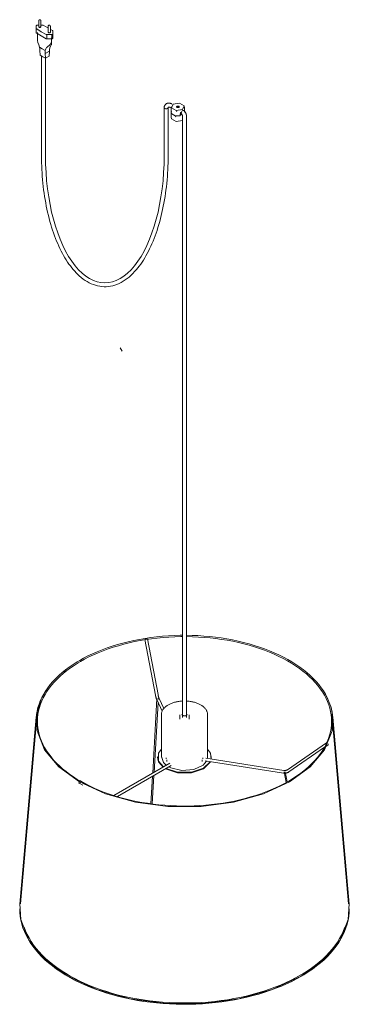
# Model space of a CAD drawing. Header units: millimetres. Extents: x 2217 to 4596, y 810 to 6843.
# Tile 2 of 4: x 2217 to 2716, y 4237 to 5729. Entities that reach past the tile are written whole.
import ezdxf

# ---------------------------------------------------------------- set-up
doc = ezdxf.new("R2010")
doc.units = ezdxf.units.MM
doc.layers.add('E-LITE-EQPM', color=7, linetype='Continuous', lineweight=20)

# ---------------------------------------------------------------- blocks, each defined once
blk = doc.blocks.new('68604_Lamp - 68604-54 CONGA White pendant lamp with plug _Plugged in Ceiling_-562466-00 Isometrico PDF')
at = {"layer": 'E-LITE-EQPM', "color": 251, "lineweight": 9, "true_color": 0x636466}
for p, q in [((2241.8, 5720.3), (2241.8, 5715.9)), ((2241.8, 5715.9), (2241.8, 5709.4)), ((2242.4, 5715.3), (2249.4, 5711.2)), ((2246.2, 5721.3), (2243.5, 5721.3)), ((2245.7, 5727.8), (2245.7, 5718.1)), ((2251.1, 5721.3), (2248.4, 5721.3)), ((2248.4, 5718.8), (2248.4, 5717.5)), ((2248.9, 5718.1), (2248.9, 5727.8)), ((2259.3, 5716.9), (2252.3, 5721)), ((2260.3, 5716.3), (2259.3, 5716.9)), ((2259.9, 5719.6), (2259.9, 5710)), ((2266.4, 5712.8), (2262.6, 5715)), ((2263.1, 5710), (2263.1, 5719.6)), ((2249.4, 5704.7), (2242.4, 5708.7)), ((2243.8, 5710), (2243.8, 5696.8)), ((2249.4, 5711.2), (2256.5, 5707.1)), ((2256.5, 5700.6), (2249.4, 5704.7)), ((2257.6, 5706.8), (2265.3, 5706.8)), ((2257.6, 5706.8), (2257.6, 5700.3)), ((2265.3, 5700.3), (2257.6, 5700.3)), ((2262.6, 5710.6), (2262.6, 5709.3)), ((2265, 5694.3), (2265, 5702)), ((2265.3, 5706.8), (2265.3, 5700.3)), ((2267, 5707.8), (2267, 5712.2)), ((2267, 5707.8), (2267, 5701.2)), ((2246.4, 5687.9), (2250.8, 5685.4)), ((2250.8, 5685.4), (2255.3, 5682.8)), ((2247.6, 5675.6), (2247.2, 5682.5)), ((2251.6, 5673.3), (2247.6, 5675.6)), ((2255.6, 5671), (2251.6, 5673.3)), ((2261.6, 5681.6), (2255.1, 5677.9)), ((2255.1, 5677.9), (2255.6, 5671)), ((2261.1, 5674.2), (2255.6, 5671)), ((2261.1, 5674.2), (2261.6, 5681.6)), ((2435.7, 5596.4), (2435.7, 5568.5)), ((2441.7, 5568.5), (2441.7, 5596.1)), ((2444.4, 5596.4), (2446.7, 5595.1)), ((2446.5, 5597.4), (2446.5, 5589.2)), ((2457.9, 5596.6), (2455.1, 5596.6)), ((2466.5, 5589.2), (2466.5, 5597.4)), ((2440.8, 5594.8), (2441.4, 5595.3)), ((2446.2, 5588.6), (2446.2, 5580.8)), ((2452.7, 5582.6), (2453.4, 5582.3)), ((2454.4, 5590.6), (2455, 5590.3)), ((2459.8, 5583.7), (2459.8, 5585.9)), ((2462, 5585.8), (2459.8, 5584.9)), ((2461.7, 5585.7), (2460, 5586.6)), ((2462.4, 5586.1), (2462, 5585.8)), ((2463.5, 5583), (2463.5, 5578.4)), ((2469.5, 5578.4), (2469.5, 5583)), ((2463.5, 5578.4), (2463.5, 4672.1)), ((2469.5, 4672.1), (2469.5, 5578.4)), ((2369.2, 5232.1), (2372.2, 5226.9)), ((2372.2, 5226.9), (2369.2, 5232.1)), ((2406.5, 4790.2), (2422.4, 4705.8)), ((2426.4, 4706.6), (2410.5, 4790.9)), ((2282.9, 4741.2), (2285.4, 4743.2)), ((2267.5, 4726.8), (2270.5, 4729.9)), ((2254.1, 4709), (2257, 4713.5)), ((2424.8, 4700.8), (2418.3, 4587.4)), ((2426.7, 4699.2), (2426.8, 4700.7)), ((2435.1, 4685.4), (2428, 4700.7)), ((2679, 4709), (2685.9, 4695)), ((2420.3, 4588.6), (2426.5, 4694.6)), ((2424.4, 4699), (2432.6, 4681.4)), ((2241.7, 4672.6), (2216.9, 4389.2)), ((2242.5, 4672.1), (2217.7, 4389.5)), ((2431.5, 4676.3), (2431.5, 4611.8)), ((2459.5, 4675.9), (2459.5, 4669.4)), ((2473.5, 4669.4), (2473.5, 4675.9)), ((2501.5, 4611.8), (2501.5, 4676.3)), ((2715.3, 4389.5), (2690.5, 4672.1)), ((2716.1, 4389.2), (2691.3, 4672.6)), ((2681.9, 4633.7), (2622.6, 4592.7)), ((2624.9, 4589.4), (2678.9, 4626.7)), ((2681.7, 4628.6), (2684.2, 4630.4)), ((2425.8, 4611.8), (2425.8, 4610.7)), ((2426, 4608.7), (2426, 4612.8)), ((2501.3, 4609.6), (2501.4, 4613)), ((2507.1, 4612.8), (2507.1, 4608.7)), ((2507.2, 4610.7), (2507.2, 4611.8)), ((2444.3, 4602.5), (2359.4, 4553.5)), ((2364.7, 4551.9), (2446.3, 4599)), ((2438.7, 4610.7), (2438.7, 4609.1)), ((2439.8, 4607.8), (2439.8, 4605.4)), ((2493.2, 4605.4), (2493.2, 4607.8)), ((2494.3, 4609.1), (2494.3, 4610.7)), ((2505.4, 4604.9), (2495.3, 4595.2)), ((2497.9, 4606.1), (2616.6, 4587.7)), ((2617.3, 4591.7), (2498.7, 4610)), ((2418, 4582.7), (2415.6, 4541)), ((2417.6, 4540.8), (2420.1, 4583.9)), ((2617.5, 4589.4), (2620.5, 4573.1)), ((2622.3, 4574.2), (2619.4, 4589.7)), ((2307, 4572.3), (2312.4, 4569.2)), ((2321.3, 4568.6), (2309, 4575.7))]:
    blk.add_line(p, q, dxfattribs=at)
at = {"layer": 'E-LITE-EQPM', "color": 251, "true_color": 0x636466}
for points in [[(2249.7, 5674.3), (2249.7, 5523.1)], [(2255.7, 5671), (2255.7, 5523.1)], [(2435.7, 5568.5), (2435.7, 5523.1)], [(2441.7, 5568.5), (2441.7, 5523.1)]]:
    blk.add_lwpolyline(points, dxfattribs=at)
at = {"layer": 'E-LITE-EQPM', "color": 251, "lineweight": 9, "true_color": 0x636466}
for points in [[(2243.5, 5721.3, 0), (2243, 5721.2, 0), (2242.6, 5721.1, 0), (2242.2, 5720.9, 0), (2241.9, 5720.6, 0), (2241.8, 5720.3, 0)], [(2241.8, 5715.9, 0), (2241.9, 5715.7, 0), (2242.1, 5715.5, 0), (2242.4, 5715.3, 0)], [(2245.7, 5727.8, 0), (2245.7, 5727.9, 0), (2245.7, 5728, 0), (2245.7, 5728.1, 0), (2245.8, 5728.2, 0), (2245.8, 5728.3, 0), (2245.8, 5728.4, 0), (2245.9, 5728.5, 0), (2245.9, 5728.6, 0), (2246, 5728.6, 0), (2246, 5728.7, 0), (2246.1, 5728.8, 0), (2246.1, 5728.8, 0), (2246.2, 5728.9, 0), (2246.2, 5728.9, 0), (2246.3, 5729, 0), (2246.3, 5729, 0), (2246.4, 5729.1, 0), (2246.4, 5729.1, 0), (2246.5, 5729.1, 0), (2246.5, 5729.2, 0)], [(2246.2, 5718.8, 0), (2246.2, 5717.5, 0), (2248.4, 5717.5, 0)], [(2248.9, 5727.8, 0), (2248.9, 5727.9, 0), (2248.9, 5728, 0), (2248.9, 5728.1, 0), (2248.9, 5728.2, 0), (2248.8, 5728.3, 0), (2248.8, 5728.4, 0), (2248.7, 5728.5, 0), (2248.7, 5728.6, 0), (2248.7, 5728.6, 0), (2248.6, 5728.7, 0), (2248.6, 5728.8, 0), (2248.5, 5728.8, 0), (2248.4, 5728.9, 0), (2248.4, 5728.9, 0), (2248.3, 5729, 0), (2248.3, 5729, 0), (2248.2, 5729.1, 0), (2248.2, 5729.1, 0), (2248.1, 5729.1, 0), (2248.1, 5729.2, 0), (2248, 5729.2, 0), (2248, 5729.2, 0), (2248, 5729.2, 0), (2247.9, 5729.3, 0), (2247.9, 5729.3, 0), (2247.8, 5729.3, 0), (2247.8, 5729.3, 0), (2247.7, 5729.3, 0), (2247.7, 5729.3, 0), (2247.7, 5729.3, 0), (2247.6, 5729.3, 0), (2247.6, 5729.3, 0), (2247.5, 5729.4, 0), (2247.5, 5729.4, 0), (2247.5, 5729.4, 0), (2247.4, 5729.4, 0), (2247.4, 5729.4, 0), (2247.4, 5729.4, 0), (2247.3, 5729.4, 0), (2247.3, 5729.4, 0), (2247.2, 5729.4, 0), (2247.2, 5729.4, 0), (2247.2, 5729.4, 0), (2247.1, 5729.4, 0), (2247.1, 5729.4, 0), (2247.1, 5729.3, 0), (2247, 5729.3, 0), (2247, 5729.3, 0), (2246.9, 5729.3, 0), (2246.9, 5729.3, 0), (2246.9, 5729.3, 0), (2246.8, 5729.3, 0), (2246.8, 5729.3, 0), (2246.7, 5729.3, 0), (2246.7, 5729.2, 0), (2246.6, 5729.2, 0), (2246.6, 5729.2, 0), (2246.6, 5729.2, 0), (2246.5, 5729.2, 0)], [(2252.3, 5721, 0), (2251.9, 5721.1, 0), (2251.5, 5721.3, 0), (2251.1, 5721.3, 0)], [(2259.9, 5719.6, 0), (2259.9, 5719.7, 0), (2259.9, 5719.8, 0), (2259.9, 5719.9, 0), (2259.9, 5720, 0), (2259.9, 5720.1, 0), (2260, 5720.2, 0), (2260, 5720.3, 0), (2260.1, 5720.4, 0), (2260.1, 5720.5, 0), (2260.2, 5720.5, 0), (2260.2, 5720.6, 0), (2260.3, 5720.7, 0), (2260.3, 5720.7, 0), (2260.4, 5720.8, 0), (2260.4, 5720.8, 0), (2260.5, 5720.9, 0), (2260.5, 5720.9, 0), (2260.6, 5720.9, 0), (2260.6, 5721, 0), (2260.7, 5721, 0)], [(2263.1, 5719.6, 0), (2263, 5719.7, 0), (2263, 5719.8, 0), (2263, 5719.9, 0), (2263, 5720, 0), (2263, 5720.1, 0), (2262.9, 5720.2, 0), (2262.9, 5720.3, 0), (2262.8, 5720.4, 0), (2262.8, 5720.5, 0), (2262.7, 5720.5, 0), (2262.7, 5720.6, 0), (2262.6, 5720.7, 0), (2262.6, 5720.7, 0), (2262.5, 5720.8, 0), (2262.5, 5720.8, 0), (2262.4, 5720.9, 0), (2262.4, 5720.9, 0), (2262.3, 5720.9, 0), (2262.3, 5721, 0), (2262.2, 5721, 0), (2262.2, 5721, 0), (2262.1, 5721, 0), (2262.1, 5721.1, 0), (2262.1, 5721.1, 0), (2262, 5721.1, 0), (2262, 5721.1, 0), (2261.9, 5721.1, 0), (2261.9, 5721.1, 0), (2261.8, 5721.2, 0), (2261.8, 5721.2, 0), (2261.8, 5721.2, 0), (2261.7, 5721.2, 0), (2261.7, 5721.2, 0), (2261.6, 5721.2, 0), (2261.6, 5721.2, 0), (2261.6, 5721.2, 0), (2261.5, 5721.2, 0), (2261.5, 5721.2, 0), (2261.5, 5721.2, 0), (2261.4, 5721.2, 0), (2261.4, 5721.2, 0), (2261.4, 5721.2, 0), (2261.3, 5721.2, 0), (2261.3, 5721.2, 0), (2261.2, 5721.2, 0), (2261.2, 5721.2, 0), (2261.2, 5721.2, 0), (2261.1, 5721.2, 0), (2261.1, 5721.2, 0), (2261, 5721.1, 0), (2261, 5721.1, 0), (2261, 5721.1, 0), (2260.9, 5721.1, 0), (2260.9, 5721.1, 0), (2260.8, 5721.1, 0), (2260.8, 5721.1, 0), (2260.7, 5721, 0), (2260.7, 5721, 0), (2260.7, 5721, 0)], [(2242.4, 5708.7, 0), (2242.1, 5708.9, 0), (2241.9, 5709.2, 0), (2241.8, 5709.4, 0)], [(2256.5, 5707.1, 0), (2256.8, 5707, 0), (2257.2, 5706.8, 0), (2257.6, 5706.8, 0)], [(2257.6, 5700.3, 0), (2257.2, 5700.3, 0), (2256.8, 5700.4, 0), (2256.5, 5700.6, 0)], [(2260.3, 5710.6, 0), (2260.3, 5709.3, 0), (2262.6, 5709.3, 0)], [(2265.3, 5706.8, 0), (2265.8, 5706.9, 0), (2266.2, 5707, 0), (2266.6, 5707.2, 0), (2266.8, 5707.5, 0), (2267, 5707.8, 0)], [(2267, 5701.2, 0), (2266.8, 5700.9, 0), (2266.6, 5700.7, 0), (2266.2, 5700.5, 0), (2265.8, 5700.3, 0), (2265.3, 5700.3, 0)], [(2267, 5712.2, 0), (2266.9, 5712.4, 0), (2266.7, 5712.6, 0), (2266.4, 5712.8, 0)], [(2243.8, 5696.8, 0), (2243.9, 5696, 0), (2244.1, 5695.3, 0), (2244.3, 5694.6, 0)], [(2244.3, 5694.6, 0), (2245.6, 5691.2, 0), (2246.4, 5687.9, 0)], [(2247.2, 5682.5, 0), (2247, 5685.1, 0), (2246.4, 5687.9, 0)], [(2255.3, 5682.8, 0), (2256.1, 5685.1, 0), (2257.4, 5687.1, 0)], [(2257.4, 5687.1, 0), (2257.6, 5687.3, 0), (2257.9, 5687.6, 0), (2258.3, 5687.9, 0), (2258.7, 5688.2, 0)], [(2258.7, 5688.2, 0), (2259, 5688.5, 0), (2259.4, 5688.7, 0)], [(2259.4, 5688.7, 0), (2261.3, 5690.2, 0), (2262.9, 5691.9, 0), (2264, 5693.7, 0)], [(2261.6, 5681.6, 0), (2261.8, 5684.4, 0), (2262.4, 5686.9, 0)], [(2264.4, 5691.1, 0), (2263.2, 5689.2, 0), (2262.4, 5686.9, 0)], [(2264, 5693.7, 0), (2264.2, 5694, 0), (2264.3, 5694.4, 0), (2264.5, 5694.7, 0), (2264.8, 5694.8, 0), (2264.9, 5694.7, 0), (2265, 5694.5, 0), (2265, 5694.3, 0)], [(2265, 5691.9, 0), (2264.9, 5691.7, 0), (2264.7, 5691.5, 0), (2264.4, 5691.1, 0)], [(2265, 5694.3, 0), (2265, 5693.1, 0), (2265, 5692.3, 0), (2265, 5691.9, 0)], [(2265, 5691.9, 0), (2265, 5691.9, 0), (2265, 5691.9, 0)], [(2255.3, 5682.8, 0), (2255, 5680.5, 0), (2255.1, 5677.9, 0)], [(2439.2, 5602.2, 0), (2438.8, 5601.9, 0), (2438.5, 5601.7, 0), (2438.1, 5601.4, 0), (2437.8, 5601.1, 0), (2437.5, 5600.7, 0), (2437.2, 5600.4, 0), (2437, 5600, 0), (2436.7, 5599.7, 0), (2436.5, 5599.3, 0), (2436.3, 5598.9, 0), (2436.2, 5598.5, 0), (2436, 5598.1, 0), (2435.9, 5597.7, 0), (2435.8, 5597.2, 0), (2435.7, 5596.8, 0), (2435.7, 5596.5, 0)], [(2435.9, 5597.1, 0), (2435.7, 5596.5, 0), (2435.8, 5595.9, 0), (2436.2, 5595.3, 0), (2436.9, 5594.8, 0), (2437.9, 5594.4, 0), (2438.9, 5594.3, 0), (2439.9, 5594.4, 0), (2440.8, 5594.8, 0)], [(2439.2, 5602.2, 0), (2439.6, 5602.4, 0), (2440, 5602.5, 0), (2440.4, 5602.7, 0), (2440.9, 5602.8, 0), (2441.3, 5602.9, 0), (2441.7, 5603, 0), (2442.2, 5603, 0), (2442.6, 5603, 0), (2443, 5603, 0), (2443.5, 5603, 0), (2443.9, 5602.9, 0), (2444.3, 5602.9, 0), (2444.7, 5602.8, 0), (2445.2, 5602.6, 0), (2445.6, 5602.5, 0), (2446, 5602.3, 0), (2446.4, 5602.2, 0), (2446.8, 5602, 0), (2447.2, 5601.8, 0), (2447.4, 5601.6, 0)], [(2442.2, 5597, 0), (2442.2, 5596.9, 0), (2442.1, 5596.9, 0), (2442.1, 5596.9, 0), (2442.1, 5596.9, 0), (2442.1, 5596.8, 0), (2442, 5596.8, 0), (2442, 5596.7, 0), (2441.9, 5596.7, 0), (2441.9, 5596.6, 0), (2441.8, 5596.5, 0), (2441.8, 5596.4, 0), (2441.7, 5596.2, 0), (2441.7, 5596.1, 0), (2441.7, 5595.9, 0), (2441.6, 5595.8, 0)], [(2442.2, 5597, 0), (2442.2, 5597, 0), (2442.3, 5597, 0), (2442.3, 5597, 0), (2442.3, 5597, 0), (2442.4, 5597, 0), (2442.5, 5597, 0), (2442.5, 5597, 0), (2442.6, 5597, 0), (2442.7, 5597, 0), (2442.8, 5597, 0), (2442.9, 5597, 0), (2443.1, 5597, 0), (2443.2, 5597, 0), (2443.4, 5596.9, 0), (2443.5, 5596.9, 0), (2443.7, 5596.8, 0), (2443.9, 5596.7, 0), (2444.1, 5596.6, 0), (2444.3, 5596.5, 0), (2444.4, 5596.4, 0)], [(2449.4, 5601.4, 0), (2446.8, 5595.9, 0), (2453.9, 5591.8, 0), (2463.6, 5593.3, 0)], [(2463.6, 5593.3, 0), (2466.2, 5598.9, 0), (2459.1, 5602.9, 0), (2449.4, 5601.4, 0)], [(2457.9, 5596.5, 0), (2457.5, 5596.4, 0), (2457, 5596.2, 0), (2456.5, 5596.2, 0), (2456, 5596.2, 0), (2455.5, 5596.4, 0), (2455.1, 5596.5, 0), (2454.8, 5596.8, 0), (2454.6, 5597.1, 0), (2454.5, 5597.4, 0), (2454.6, 5597.7, 0), (2454.8, 5597.9, 0), (2455.1, 5598.2, 0)], [(2455.1, 5598.2, 0), (2455.5, 5598.4, 0), (2456, 5598.5, 0), (2456.5, 5598.5, 0), (2457, 5598.5, 0), (2457.5, 5598.4, 0), (2457.9, 5598.2, 0), (2458.2, 5597.9, 0), (2458.4, 5597.7, 0), (2458.5, 5597.4, 0), (2458.4, 5597.1, 0), (2458.2, 5596.8, 0), (2457.9, 5596.5, 0)], [(2446.2, 5588.6, 0), (2446.2, 5588.9, 0), (2446.2, 5589.1, 0), (2446.3, 5589.4, 0), (2446.4, 5589.6, 0), (2446.4, 5589.9, 0), (2446.5, 5590.1, 0), (2446.6, 5590.4, 0), (2446.8, 5590.6, 0)], [(2446.3, 5581.4, 0), (2446.6, 5579.3, 0), (2453.8, 5575.1, 0), (2463.6, 5576.5, 0)], [(2459.8, 5583.7, 0), (2452.6, 5583.9, 0), (2447.3, 5586.9, 0), (2446.5, 5589.2, 0)], [(2459.8, 5585.9, 0), (2459.9, 5586.7, 0), (2460.2, 5587.6, 0), (2460.7, 5588.4, 0), (2461.2, 5588.9, 0)], [(2463.9, 5591.6, 0), (2463.2, 5591, 0), (2462.5, 5590.3, 0), (2461.9, 5589.4, 0), (2461.6, 5588.5, 0), (2461.5, 5587.7, 0), (2461.6, 5587.2, 0)], [(2463.5, 5583, 0), (2463.5, 5583.1, 0), (2463.5, 5583.2, 0), (2463.5, 5583.3, 0), (2463.5, 5583.4, 0), (2463.5, 5583.5, 0), (2463.5, 5583.7, 0), (2463.4, 5583.8, 0), (2463.4, 5583.9, 0), (2463.4, 5584.1, 0), (2463.3, 5584.2, 0), (2463.3, 5584.4, 0), (2463.2, 5584.5, 0), (2463.2, 5584.7, 0), (2463.1, 5584.8, 0), (2463, 5585, 0), (2463, 5585.1, 0), (2462.9, 5585.3, 0), (2462.8, 5585.4, 0), (2462.7, 5585.6, 0), (2462.6, 5585.7, 0), (2462.6, 5585.9, 0), (2462.5, 5586, 0), (2462.4, 5586.2, 0), (2462.3, 5586.3, 0), (2462.2, 5586.5, 0), (2462.1, 5586.6, 0), (2462, 5586.7, 0), (2461.9, 5586.8, 0), (2461.8, 5587, 0), (2461.7, 5587, 0)], [(2465.6, 5591.5, 0), (2465.2, 5591.9, 0), (2464.6, 5591.9, 0), (2463.9, 5591.6, 0)], [(2469.5, 5583, 0), (2469.5, 5583.3, 0), (2469.5, 5583.6, 0), (2469.5, 5583.9, 0), (2469.4, 5584.2, 0), (2469.4, 5584.5, 0), (2469.3, 5584.8, 0), (2469.3, 5585.1, 0), (2469.2, 5585.4, 0), (2469.1, 5585.7, 0), (2469.1, 5586, 0), (2469, 5586.3, 0), (2468.9, 5586.6, 0), (2468.8, 5586.8, 0), (2468.6, 5587.1, 0), (2468.5, 5587.4, 0), (2468.4, 5587.7, 0), (2468.3, 5588, 0), (2468.1, 5588.3, 0), (2468, 5588.5, 0), (2467.8, 5588.8, 0), (2467.7, 5589.1, 0), (2467.5, 5589.3, 0), (2467.3, 5589.6, 0), (2467.1, 5589.8, 0), (2466.9, 5590.1, 0), (2466.8, 5590.3, 0), (2466.6, 5590.6, 0), (2466.4, 5590.8, 0), (2466.2, 5591, 0), (2465.9, 5591.2, 0), (2465.7, 5591.5, 0), (2465.5, 5591.7, 0), (2465.5, 5591.7, 0)], [(2463.5, 4796.4, 0), (2460, 4796.4, 0), (2451, 4796.1, 0), (2442, 4795.7, 0), (2433.1, 4795, 0), (2424.3, 4794.1, 0), (2415.5, 4793, 0), (2406.8, 4791.8, 0), (2398.1, 4790.3, 0), (2389.6, 4788.6, 0), (2381.3, 4786.7, 0), (2373, 4784.7, 0), (2364.9, 4782.4, 0), (2357, 4780, 0), (2349.2, 4777.3, 0), (2341.6, 4774.5, 0), (2334.3, 4771.6, 0), (2327.1, 4768.4, 0), (2320.1, 4765.1, 0), (2313.4, 4761.7, 0), (2307.6, 4758.4, 0)], [(2308.6, 4756.7, 0), (2315, 4760.2, 0), (2321.7, 4763.7, 0), (2328.6, 4766.9, 0), (2335.7, 4770, 0), (2343.1, 4772.9, 0), (2350.6, 4775.7, 0), (2358.3, 4778.3, 0), (2366.2, 4780.7, 0), (2374.3, 4782.9, 0), (2382.5, 4785, 0), (2390.9, 4786.8, 0), (2399.3, 4788.5, 0), (2407.9, 4789.9, 0), (2416.6, 4791.2, 0), (2425.3, 4792.2, 0), (2434.1, 4793.1, 0), (2443, 4793.7, 0), (2451.9, 4794.1, 0), (2460.8, 4794.4, 0), (2463.5, 4794.4, 0)], [(2407.4, 4790.6, 0), (2407.9, 4790.7, 0), (2408.4, 4790.8, 0), (2408.9, 4790.9, 0), (2409.4, 4791, 0), (2409.8, 4791, 0), (2410.1, 4791, 0)], [(2691.6, 4666.1, 0), (2691.4, 4671.3, 0), (2690.9, 4676.5, 0), (2690, 4681.7, 0), (2688.7, 4686.9, 0), (2687.1, 4692.1, 0), (2685.1, 4697.2, 0), (2682.8, 4702.3, 0), (2680.1, 4707.2, 0), (2677.1, 4712.2, 0), (2673.7, 4717, 0), (2670, 4721.8, 0), (2666, 4726.5, 0), (2661.7, 4731, 0), (2657, 4735.5, 0), (2652.1, 4739.9, 0), (2646.9, 4744.1, 0), (2641.3, 4748.2, 0), (2635.5, 4752.2, 0), (2629.4, 4756, 0), (2623.1, 4759.7, 0), (2616.5, 4763.3, 0), (2609.7, 4766.7, 0), (2602.7, 4769.9, 0), (2595.4, 4773, 0), (2587.9, 4775.9, 0), (2580.3, 4778.6, 0), (2572.4, 4781.1, 0), (2564.4, 4783.5, 0), (2556.2, 4785.6, 0), (2547.9, 4787.6, 0), (2539.5, 4789.4, 0), (2530.9, 4791, 0), (2522.3, 4792.4, 0), (2513.5, 4793.6, 0), (2504.7, 4794.5, 0), (2495.8, 4795.3, 0), (2486.9, 4795.9, 0), (2477.9, 4796.3, 0), (2469.5, 4796.4, 0)], [(2469.5, 4794.4, 0), (2469.8, 4794.4, 0), (2478.7, 4794.2, 0), (2487.6, 4793.8, 0), (2496.5, 4793.3, 0), (2505.3, 4792.5, 0), (2514.1, 4791.5, 0), (2522.8, 4790.3, 0), (2531.4, 4788.9, 0), (2539.9, 4787.3, 0), (2548.3, 4785.5, 0), (2556.5, 4783.5, 0), (2564.6, 4781.3, 0), (2572.6, 4779, 0), (2580.4, 4776.4, 0), (2587.9, 4773.7, 0), (2595.3, 4770.8, 0), (2602.5, 4767.8, 0), (2609.5, 4764.5, 0), (2616.2, 4761.2, 0), (2622.7, 4757.6, 0), (2629, 4754, 0), (2635, 4750.2, 0), (2640.7, 4746.2, 0), (2646.1, 4742.1, 0), (2651.3, 4737.9, 0), (2656.1, 4733.6, 0), (2660.7, 4729.2, 0), (2664.9, 4724.7, 0), (2668.8, 4720.1, 0), (2672.4, 4715.4, 0), (2675.7, 4710.6, 0), (2678.6, 4705.8, 0), (2681.2, 4700.9, 0), (2683.4, 4695.9, 0), (2685.3, 4690.9, 0), (2686.9, 4685.9, 0), (2688.1, 4680.9, 0), (2688.9, 4675.8, 0), (2689.4, 4670.7, 0), (2689.6, 4665.6, 0), (2689.4, 4660.5, 0), (2688.8, 4655.4, 0), (2687.9, 4650.3, 0), (2686.6, 4645.2, 0), (2685, 4640.2, 0), (2683, 4635.2, 0), (2680.7, 4630.3, 0), (2678.1, 4625.4, 0), (2675.1, 4620.6, 0), (2671.8, 4615.8, 0), (2668.1, 4611.1, 0), (2664.1, 4606.6, 0), (2659.8, 4602.1, 0), (2655.2, 4597.7, 0), (2650.3, 4593.4, 0), (2645.1, 4589.2, 0), (2639.6, 4585.1, 0), (2633.9, 4581.2, 0), (2627.8, 4577.4, 0), (2624.5, 4575.4, 0)], [(2241.4, 4666.1, 0), (2241.6, 4671.3, 0), (2242.2, 4676.5, 0), (2243.1, 4681.7, 0), (2244.3, 4686.9, 0), (2246, 4692.1, 0), (2247.9, 4697.2, 0), (2250.3, 4702.3, 0), (2253, 4707.2, 0), (2256, 4712.2, 0), (2259.3, 4717, 0), (2263, 4721.8, 0), (2267, 4726.5, 0), (2271.4, 4731, 0), (2276, 4735.5, 0), (2280.9, 4739.9, 0), (2286.2, 4744.1, 0), (2291.7, 4748.2, 0), (2297.5, 4752.2, 0), (2303.6, 4756, 0), (2307.6, 4758.4, 0)], [(2624.5, 4575.4, 0), (2618, 4571.9, 0), (2611.3, 4568.5, 0), (2604.4, 4565.2, 0), (2597.3, 4562.1, 0), (2590, 4559.2, 0), (2582.4, 4556.4, 0), (2574.7, 4553.8, 0), (2566.8, 4551.4, 0), (2558.7, 4549.2, 0), (2550.5, 4547.2, 0), (2542.2, 4545.3, 0), (2533.7, 4543.7, 0), (2525.1, 4542.2, 0), (2516.5, 4541, 0), (2507.7, 4539.9, 0), (2498.9, 4539, 0), (2490, 4538.4, 0), (2481.1, 4538, 0), (2472.2, 4537.7, 0), (2463.3, 4537.7, 0), (2454.3, 4537.9, 0), (2445.4, 4538.3, 0), (2436.5, 4538.9, 0), (2427.7, 4539.6, 0), (2418.9, 4540.6, 0), (2410.2, 4541.8, 0), (2401.6, 4543.2, 0), (2393.1, 4544.8, 0), (2384.7, 4546.6, 0), (2376.5, 4548.6, 0), (2368.4, 4550.8, 0), (2360.4, 4553.1, 0), (2352.7, 4555.7, 0), (2345.1, 4558.4, 0), (2337.7, 4561.3, 0), (2330.5, 4564.3, 0), (2323.5, 4567.6, 0), (2316.8, 4570.9, 0), (2310.3, 4574.5, 0), (2304, 4578.1, 0), (2298, 4582, 0), (2292.3, 4585.9, 0), (2286.9, 4590, 0), (2281.7, 4594.2, 0), (2276.9, 4598.5, 0), (2272.4, 4602.9, 0), (2268.1, 4607.4, 0), (2264.2, 4612, 0), (2260.6, 4616.7, 0), (2257.3, 4621.5, 0), (2254.4, 4626.3, 0), (2251.8, 4631.2, 0), (2249.6, 4636.2, 0), (2247.7, 4641.2, 0), (2246.1, 4646.2, 0), (2244.9, 4651.3, 0), (2244.1, 4656.3, 0), (2243.6, 4661.4, 0), (2243.4, 4666.5, 0), (2243.7, 4671.6, 0), (2244.2, 4676.7, 0), (2245.1, 4681.8, 0), (2246.4, 4686.9, 0), (2248, 4691.9, 0), (2250, 4696.9, 0), (2252.3, 4701.8, 0), (2255, 4706.7, 0), (2257.9, 4711.5, 0), (2261.3, 4716.3, 0), (2264.9, 4721, 0), (2268.9, 4725.6, 0), (2273.2, 4730.1, 0), (2277.8, 4734.5, 0), (2282.7, 4738.7, 0), (2287.9, 4742.9, 0), (2293.4, 4747, 0), (2299.2, 4750.9, 0), (2305.2, 4754.7, 0), (2308.6, 4756.7, 0)], [(2424.4, 4699, 0), (2424.3, 4699.3, 0), (2424.2, 4699.6, 0), (2424.1, 4699.8, 0), (2423.9, 4700.1, 0), (2423.8, 4700.5, 0), (2423.7, 4700.8, 0), (2423.6, 4701.1, 0), (2423.5, 4701.4, 0), (2423.4, 4701.8, 0), (2423.3, 4702.1, 0), (2423.2, 4702.5, 0), (2423.1, 4702.8, 0), (2423, 4703.2, 0), (2422.9, 4703.6, 0), (2422.8, 4704, 0), (2422.7, 4704.4, 0), (2422.7, 4704.8, 0), (2422.6, 4705.2, 0), (2422.5, 4705.6, 0), (2422.4, 4705.8, 0)], [(2428, 4700.7, 0), (2428, 4700.9, 0), (2427.9, 4701.1, 0), (2427.8, 4701.3, 0), (2427.7, 4701.6, 0), (2427.6, 4701.8, 0), (2427.5, 4702.1, 0), (2427.4, 4702.3, 0), (2427.3, 4702.6, 0), (2427.2, 4702.9, 0), (2427.1, 4703.2, 0), (2427.1, 4703.5, 0), (2427, 4703.9, 0), (2426.9, 4704.2, 0), (2426.8, 4704.5, 0), (2426.7, 4704.9, 0), (2426.6, 4705.2, 0), (2426.6, 4705.6, 0), (2426.5, 4706, 0), (2426.4, 4706.3, 0), (2426.4, 4706.6, 0)], [(2625.7, 4574.2, 0), (2586.3, 4556, 0), (2540.9, 4543.4, 0), (2491.7, 4536.9, 0), (2441.3, 4536.9, 0), (2392.2, 4543.4, 0), (2346.8, 4556, 0), (2307.4, 4574.2, 0), (2275.9, 4596.9, 0), (2254.1, 4623.1, 0), (2242.9, 4651.5, 0), (2242.9, 4680.6, 0), (2249.1, 4699.7, 0)], [(2431.5, 4676.3, 0), (2431.5, 4677.2, 0), (2431.6, 4678, 0), (2431.8, 4678.9, 0), (2432, 4679.7, 0), (2432.2, 4680.5, 0), (2432.6, 4681.4, 0), (2432.9, 4682.2, 0), (2433.4, 4683, 0), (2433.9, 4683.8, 0), (2434.4, 4684.5, 0), (2435, 4685.3, 0), (2435.6, 4686, 0), (2436.3, 4686.8, 0), (2437, 4687.5, 0), (2437.8, 4688.2, 0), (2438.6, 4688.8, 0), (2439.5, 4689.5, 0), (2440.4, 4690.1, 0), (2441.3, 4690.7, 0), (2442.3, 4691.3, 0), (2443.4, 4691.8, 0), (2444.4, 4692.3, 0), (2445.5, 4692.8, 0), (2446.6, 4693.3, 0), (2447.8, 4693.8, 0), (2449, 4694.2, 0), (2450.2, 4694.6, 0), (2451.4, 4694.9, 0), (2452.7, 4695.3, 0), (2454, 4695.6, 0), (2455.3, 4695.8, 0), (2456.6, 4696.1, 0), (2457.9, 4696.3, 0), (2459.3, 4696.5, 0), (2460.6, 4696.6, 0), (2462, 4696.8, 0), (2463.4, 4696.9, 0), (2463.5, 4696.9, 0)], [(2469.5, 4696.9, 0), (2470.3, 4696.8, 0), (2470.3, 4696.8, 0)], [(2501.5, 4676.3, 0), (2501.5, 4677.2, 0), (2501.4, 4678, 0), (2501.2, 4678.9, 0), (2501, 4679.7, 0), (2500.8, 4680.5, 0), (2500.5, 4681.4, 0), (2500.1, 4682.2, 0), (2499.7, 4683, 0), (2499.2, 4683.8, 0), (2498.6, 4684.5, 0), (2498.1, 4685.3, 0), (2497.4, 4686, 0), (2496.7, 4686.8, 0), (2496, 4687.5, 0), (2495.2, 4688.2, 0), (2494.4, 4688.8, 0), (2493.5, 4689.5, 0), (2492.6, 4690.1, 0), (2491.7, 4690.7, 0), (2490.7, 4691.3, 0), (2489.7, 4691.8, 0), (2488.6, 4692.3, 0), (2487.5, 4692.8, 0), (2486.4, 4693.3, 0), (2485.2, 4693.8, 0), (2484.1, 4694.2, 0), (2482.8, 4694.6, 0), (2481.6, 4694.9, 0), (2480.3, 4695.3, 0), (2479.1, 4695.6, 0), (2477.8, 4695.8, 0), (2476.4, 4696.1, 0), (2475.1, 4696.3, 0), (2473.8, 4696.5, 0), (2472.4, 4696.6, 0), (2471, 4696.8, 0), (2470.3, 4696.8, 0)], [(2687.7, 4690.2, 0), (2690.2, 4680.6, 0), (2690.2, 4651.5, 0), (2679, 4623.1, 0), (2657.1, 4596.9, 0), (2625.7, 4574.2, 0)], [(2462.5, 4676.3, 0), (2462.5, 4676.3, 0), (2462.5, 4676.2, 0), (2462.5, 4676.2, 0), (2462.5, 4676.1, 0), (2462.6, 4676.1, 0), (2462.6, 4676, 0), (2462.6, 4676, 0), (2462.6, 4675.9, 0), (2462.7, 4675.8, 0), (2462.7, 4675.8, 0), (2462.8, 4675.7, 0), (2462.8, 4675.6, 0), (2462.9, 4675.6, 0), (2463, 4675.5, 0), (2463, 4675.4, 0), (2463.1, 4675.4, 0), (2463.2, 4675.3, 0), (2463.3, 4675.2, 0), (2463.4, 4675.2, 0), (2463.5, 4675.1, 0), (2463.6, 4675, 0), (2463.8, 4675, 0), (2463.9, 4674.9, 0), (2464, 4674.9, 0), (2464.2, 4674.8, 0), (2464.3, 4674.8, 0), (2464.5, 4674.7, 0), (2464.6, 4674.7, 0), (2464.8, 4674.6, 0), (2464.9, 4674.6, 0), (2465.1, 4674.6, 0), (2465.3, 4674.5, 0), (2465.4, 4674.5, 0), (2465.6, 4674.5, 0), (2465.8, 4674.5, 0), (2465.9, 4674.4, 0), (2466, 4674.4, 0)], [(2470.5, 4676.3, 0), (2470.5, 4676.3, 0), (2470.5, 4676.2, 0), (2470.5, 4676.2, 0), (2470.5, 4676.1, 0), (2470.5, 4676.1, 0), (2470.4, 4676, 0), (2470.4, 4676, 0), (2470.4, 4675.9, 0), (2470.4, 4675.8, 0), (2470.3, 4675.8, 0), (2470.3, 4675.7, 0), (2470.2, 4675.6, 0), (2470.1, 4675.6, 0), (2470.1, 4675.5, 0), (2470, 4675.4, 0), (2469.9, 4675.4, 0), (2469.8, 4675.3, 0), (2469.7, 4675.2, 0), (2469.6, 4675.2, 0), (2469.5, 4675.1, 0), (2469.4, 4675, 0), (2469.3, 4675, 0), (2469.1, 4674.9, 0), (2469, 4674.9, 0), (2468.9, 4674.8, 0), (2468.7, 4674.8, 0), (2468.6, 4674.7, 0), (2468.4, 4674.7, 0), (2468.3, 4674.6, 0), (2468.1, 4674.6, 0), (2467.9, 4674.6, 0), (2467.8, 4674.5, 0), (2467.6, 4674.5, 0), (2467.4, 4674.5, 0), (2467.3, 4674.5, 0), (2467.1, 4674.4, 0), (2466.9, 4674.4, 0), (2466.7, 4674.4, 0), (2466.6, 4674.4, 0), (2466.4, 4674.4, 0), (2466.2, 4674.4, 0), (2466, 4674.4, 0), (2466, 4674.4, 0)], [(2682.5, 4633.8, 0), (2682.2, 4633.8, 0), (2681.9, 4633.6, 0), (2681.7, 4633.4, 0), (2681.6, 4633, 0), (2681.6, 4632.6, 0), (2681.8, 4632.2, 0)], [(2683.7, 4630.3, 0), (2684, 4630.3, 0), (2684.3, 4630.4, 0), (2684.5, 4630.6, 0), (2684.5, 4631, 0), (2684.5, 4631.4, 0), (2684.4, 4631.8, 0), (2684.4, 4632, 0)], [(2434.9, 4597, 0), (2427.2, 4605.7, 0), (2427.2, 4617.9, 0), (2431.3, 4623.5, 0)], [(2431.6, 4612.6, 0), (2434.5, 4603.7, 0), (2438.9, 4599.4, 0)], [(2501.5, 4623.7, 0), (2505.8, 4617.9, 0), (2506.8, 4608.7, 0)], [(2434, 4596.5, 0), (2427.2, 4604.6, 0), (2426, 4608.7, 0)], [(2442.8, 4596.9, 0), (2445.8, 4595.5, 0), (2462.7, 4591.7, 0)], [(2462.7, 4591.7, 0), (2480.6, 4593.3, 0), (2494.7, 4599.8, 0), (2499.9, 4605.7, 0)], [(2506, 4604.9, 0), (2505.8, 4604.6, 0), (2495.3, 4594.1, 0)], [(2495.3, 4594.1, 0), (2477, 4588, 0), (2456, 4588, 0), (2437.8, 4594.1, 0)], [(2495.3, 4595.2, 0), (2477, 4589.1, 0), (2456, 4589.1, 0), (2438.7, 4594.6, 0)], [(2616.6, 4587.7, 0), (2617.1, 4587.7, 0), (2617.5, 4587.6, 0), (2618, 4587.6, 0), (2618.4, 4587.6, 0), (2618.9, 4587.6, 0), (2619.3, 4587.6, 0), (2619.8, 4587.6, 0), (2620.2, 4587.7, 0), (2620.7, 4587.7, 0), (2621.1, 4587.8, 0), (2621.5, 4587.9, 0), (2622, 4588, 0), (2622.4, 4588.2, 0), (2622.8, 4588.3, 0), (2623.2, 4588.5, 0), (2623.6, 4588.6, 0), (2624, 4588.8, 0), (2624.3, 4589, 0), (2624.7, 4589.3, 0), (2624.9, 4589.4, 0)], [(2622.6, 4592.7, 0), (2622.4, 4592.6, 0), (2622.2, 4592.4, 0), (2622, 4592.3, 0), (2621.8, 4592.2, 0), (2621.5, 4592.1, 0), (2621.3, 4592, 0), (2621, 4591.9, 0), (2620.8, 4591.8, 0), (2620.5, 4591.8, 0), (2620.2, 4591.7, 0), (2619.9, 4591.7, 0), (2619.6, 4591.6, 0), (2619.3, 4591.6, 0), (2619, 4591.6, 0), (2618.7, 4591.6, 0), (2618.4, 4591.6, 0), (2618.1, 4591.6, 0), (2617.8, 4591.6, 0), (2617.5, 4591.7, 0), (2617.3, 4591.7, 0)], [(2306.3, 4573.3, 0), (2306.4, 4572.9, 0), (2306.7, 4572.5, 0), (2307, 4572.3, 0), (2307.4, 4572.1, 0), (2307.8, 4572.1, 0), (2308.3, 4572.2, 0)], [(2309.7, 4574.8, 0), (2309.6, 4575.1, 0), (2309.3, 4575.5, 0), (2309, 4575.7, 0), (2308.6, 4575.9, 0), (2308.2, 4575.9, 0), (2307.8, 4575.8, 0)], [(2216.9, 4389.6, 0), (2218.2, 4365.8, 0), (2230.6, 4334.3, 0), (2254.9, 4305.1, 0), (2289.8, 4279.9, 0), (2333.5, 4259.7, 0), (2384, 4245.7, 0), (2438.5, 4238.5, 0), (2494.5, 4238.5, 0), (2549.1, 4245.7, 0), (2599.5, 4259.7, 0), (2643.2, 4279.9, 0)], [(2643.2, 4279.9, 0), (2678.1, 4305.1, 0), (2702.4, 4334.3, 0), (2714.9, 4365.8, 0), (2716.1, 4389.7, 0)], [(2216.6, 4381.9, 0), (2216.8, 4376.1, 0), (2217.4, 4370.3, 0), (2218.4, 4364.5, 0), (2219.8, 4358.7, 0), (2221.6, 4353, 0), (2223.8, 4347.4, 0), (2226.4, 4341.8, 0), (2229.4, 4336.2, 0), (2232.7, 4330.7, 0), (2236.4, 4325.4, 0), (2240.5, 4320.1, 0), (2245, 4314.9, 0), (2249.8, 4309.8, 0), (2254.9, 4304.8, 0), (2260.4, 4300, 0), (2266.2, 4295.3, 0), (2272.4, 4290.7, 0), (2278.8, 4286.3, 0), (2285.6, 4282, 0), (2292.6, 4277.9, 0), (2299.9, 4274, 0), (2307.5, 4270.2, 0), (2315.3, 4266.7, 0), (2323.4, 4263.3, 0), (2331.7, 4260, 0), (2340.2, 4257, 0), (2348.9, 4254.2, 0), (2357.8, 4251.6, 0), (2366.9, 4249.2, 0), (2376.1, 4247, 0), (2385.5, 4245, 0), (2395, 4243.2, 0), (2404.6, 4241.7, 0), (2414.3, 4240.4, 0), (2424.1, 4239.3, 0), (2434, 4238.4, 0), (2443.9, 4237.8, 0), (2453.8, 4237.4, 0), (2463.8, 4237.2, 0), (2473.8, 4237.3, 0), (2483.8, 4237.5, 0), (2493.7, 4238.1, 0), (2503.6, 4238.8, 0), (2513.4, 4239.8, 0), (2523.2, 4241, 0), (2532.9, 4242.4, 0), (2542.4, 4244, 0), (2551.9, 4245.9, 0), (2561.2, 4248, 0), (2570.4, 4250.3, 0), (2579.4, 4252.8, 0), (2588.2, 4255.5, 0), (2596.8, 4258.4, 0), (2605.2, 4261.5, 0), (2613.4, 4264.8, 0), (2621.4, 4268.3, 0), (2629.1, 4272, 0), (2636.5, 4275.8, 0), (2643, 4279.4, 0)], [(2716.4, 4381.9, 0), (2716.2, 4376.1, 0), (2715.6, 4370.3, 0), (2714.6, 4364.5, 0), (2713.2, 4358.7, 0), (2711.4, 4353, 0), (2709.2, 4347.4, 0), (2706.6, 4341.8, 0), (2703.7, 4336.2, 0), (2700.3, 4330.7, 0), (2696.6, 4325.4, 0), (2692.5, 4320.1, 0), (2688.1, 4314.9, 0), (2683.2, 4309.8, 0), (2678.1, 4304.8, 0), (2672.6, 4300, 0), (2666.8, 4295.3, 0), (2660.7, 4290.7, 0), (2654.2, 4286.3, 0), (2647.5, 4282, 0), (2643, 4279.4, 0)], [(2642, 4281.2, 0), (2634.9, 4277.2, 0), (2627.5, 4273.4, 0), (2619.8, 4269.8, 0), (2611.9, 4266.3, 0), (2603.7, 4263.1, 0), (2595.3, 4260, 0), (2586.7, 4257.1, 0), (2577.9, 4254.4, 0), (2569, 4252, 0), (2559.9, 4249.7, 0), (2550.6, 4247.7, 0), (2541.2, 4245.8, 0), (2531.7, 4244.2, 0), (2522, 4242.8, 0), (2512.3, 4241.7, 0), (2502.5, 4240.7, 0), (2492.6, 4240, 0), (2482.7, 4239.5, 0), (2472.8, 4239.2, 0), (2462.9, 4239.2, 0), (2453, 4239.4, 0), (2443.1, 4239.8, 0), (2433.2, 4240.5, 0), (2423.4, 4241.4, 0), (2413.6, 4242.5, 0), (2404, 4243.8, 0), (2394.4, 4245.4, 0), (2385, 4247.1, 0), (2375.7, 4249.1, 0), (2366.5, 4251.3, 0), (2357.5, 4253.8, 0), (2348.6, 4256.4, 0), (2340, 4259.2, 0), (2331.6, 4262.2, 0), (2323.4, 4265.4, 0), (2315.4, 4268.8, 0), (2307.6, 4272.4, 0), (2300.1, 4276.1, 0), (2292.9, 4280.1, 0), (2286, 4284.2, 0), (2279.3, 4288.4, 0), (2272.9, 4292.8, 0), (2266.9, 4297.3, 0), (2261.2, 4302, 0), (2255.8, 4306.8, 0), (2250.7, 4311.7, 0), (2246, 4316.7, 0), (2241.7, 4321.8, 0), (2237.7, 4327, 0), (2234.1, 4332.3, 0), (2230.8, 4337.7, 0), (2227.9, 4343.2, 0), (2225.4, 4348.7, 0), (2223.3, 4354.2, 0)], [(2709.6, 4353.9, 0), (2709.3, 4353.2, 0), (2707.2, 4347.6, 0), (2704.6, 4342.1, 0), (2701.6, 4336.7, 0), (2698.3, 4331.3, 0), (2694.6, 4326, 0), (2690.6, 4320.8, 0), (2686.1, 4315.7, 0), (2681.4, 4310.7, 0), (2676.2, 4305.8, 0), (2670.8, 4301.1, 0), (2665, 4296.4, 0), (2658.9, 4291.9, 0), (2652.5, 4287.6, 0), (2645.8, 4283.4, 0), (2642, 4281.2, 0)]]:
    blk.add_polyline3d(points, dxfattribs=at)
at = {"layer": 'E-LITE-EQPM', "color": 251, "true_color": 0x636466}
blk.add_ellipse((2345.7, 5523.1), major_axis=(0, -192.4), ratio=0.467673, start_param=4.712389, end_param=7.853982, dxfattribs=at)
blk.add_open_spline([(2249.7, 5523.1), (2249.7, 5516.1), (2249.9, 5509.2), (2251, 5488.5), (2252.3, 5474.9), (2256.4, 5448.4), (2259.2, 5435.7), (2265.8, 5411.6), (2269.7, 5400.3), (2278.7, 5379.6), (2283.7, 5370.3), (2294.7, 5353.9), (2300.6, 5346.8), (2310.8, 5337.7), (2314.8, 5334.8), (2322.9, 5330), (2327.2, 5328.1), (2335.8, 5325.5), (2340.2, 5324.8), (2349, 5324.6), (2353.4, 5325.1), (2362, 5327.3), (2366.3, 5329), (2374.5, 5333.4), (2378.6, 5336.1), (2386.3, 5342.6), (2390, 5346.4), (2399.5, 5357.5), (2405, 5365.7), (2415, 5384.3), (2419.5, 5394.7), (2427.4, 5417.1), (2430.7, 5429.2), (2436.1, 5454.5), (2438.2, 5467.8), (2441, 5494.9), (2441.7, 5508.8), (2441.7, 5522.8), (2441.7, 5522.9), (2441.7, 5523.1)], degree=3, knots=[4.712389, 4.712389, 4.712389, 4.712389, 4.818615, 4.818615, 5.032219, 5.032219, 5.245822, 5.245822, 5.459425, 5.459425, 5.673029, 5.673029, 5.886632, 5.886632, 6.014989, 6.014989, 6.143346, 6.143346, 6.271703, 6.271703, 6.40006, 6.40006, 6.528418, 6.528418, 6.656775, 6.656775, 6.785132, 6.785132, 6.998477, 6.998477, 7.211821, 7.211821, 7.425166, 7.425166, 7.638511, 7.638511, 7.851856, 7.851856, 7.853982, 7.853982, 7.853982, 7.853982], dxfattribs=at)

msp = doc.modelspace()

# ---------------------------------------------------------------- block references
at = {"layer": 'E-LITE-EQPM', "color": 254, "lineweight": 9, "true_color": 0xd4d4d4}
msp.add_blockref('68604_Lamp - 68604-54 CONGA White pendant lamp with plug _Plugged in Ceiling_-562466-00 Isometrico PDF', (0, 0), dxfattribs=at)

doc.saveas('drawing.dxf')
